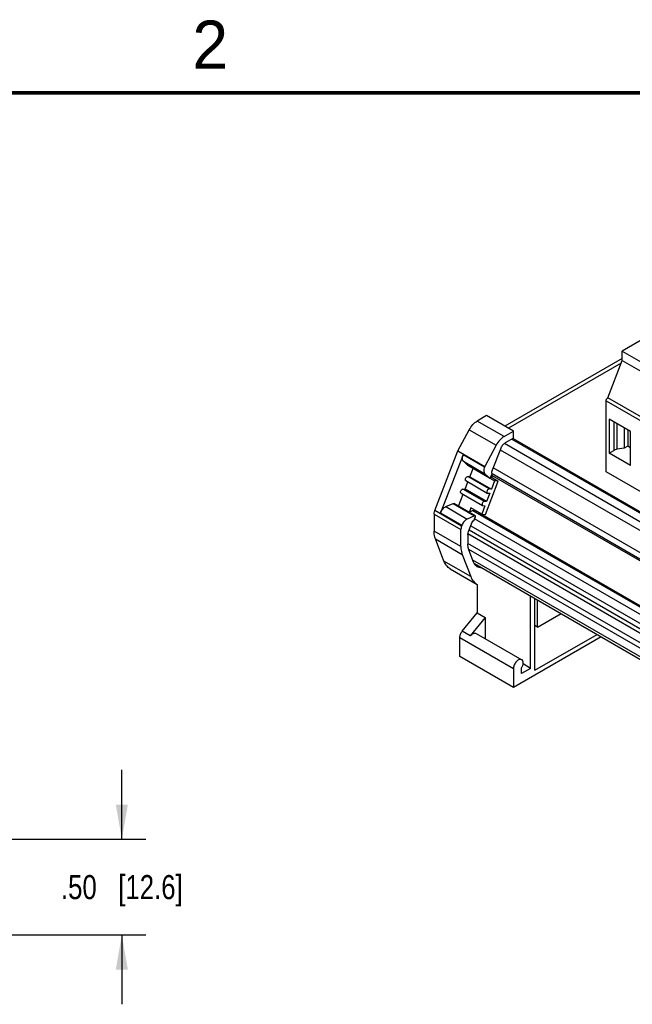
# Model space of a CAD drawing. Header units: inches. Extents: x 0 to 22, y 0 to 17.
# Tile 11 of 25: x 12.7 to 15.9, y 11.8 to 16.9. Entities that reach past the tile are written whole.
import ezdxf

# ---------------------------------------------------------------- set-up
doc = ezdxf.new("R2010")
doc.units = ezdxf.units.IN
doc.header["$LTSCALE"] = 1.21
doc.header["$MEASUREMENT"] = 0
doc.layers.get('0').update_dxf_attribs({"linetype": 'CONTINUOUS'})
doc.layers.add('DIMENSIONS', color=7, linetype='CONTINUOUS')
doc.styles.get("Standard").update_dxf_attribs({"font": 'txt', "width": 0.8})
doc.styles.add('TEXTSTYLE_2', font='txt')
doc.dimstyles.new('DIMSTYLE_1', dxfattribs={"dimtxt": 0.125, "dimasz": 0.18, "dimexe": 0.18, "dimexo": 0.0625, "dimgap": 0.09, "dimtad": 0, "dimtih": 1, "dimtoh": 1, "dimzin": 4, "dimdsep": 46, "dimtxsty": 'STANDARD', "dimblk": '_FILLED', "dimblk1": '_FILLED', "dimblk2": '_FILLED', "dimcen": 0.09, "dimadec": 0, "dimazin": 0, "dimtfac": 1, "dimtofl": 0, "dimtmove": 0, "dimatfit": 3, "dimldrblk": '_FILLED', "dimfxl": 1, "dimtolj": 1, "dimtzin": 4, "dimarcsym": 0})

# ---------------------------------------------------------------- blocks, each defined once
blk = doc.blocks.new('_FILLED')
at = {"color": 0, "linetype": 'BYBLOCK'}
blk.add_solid([(0, 0), (-1, 0.174), (-1, -0.174)], dxfattribs=at)
blk = doc.blocks.new('*D5')
at = {"layer": 'DIMENSIONS', "color": 2, "linetype": 'CONTINUOUS'}
for p, q in [((13.2594, 12.6273), (13.2594, 12.9873)), ((10.9731, 12.6273), (13.3844, 12.6273)), ((10.9731, 12.1313), (13.3844, 12.1313)), ((13.2594, 12.1313), (13.2594, 11.7713))]:
    blk.add_line(p, q, dxfattribs=at)
at = {"layer": 'DIMENSIONS', "color": 2, "linetype": 'CONTINUOUS', "xscale": 0.18, "yscale": 0.18, "zscale": 0.18}
for p, rotation in [((13.2594, 12.6273), 270), ((13.2594, 12.1313), 90)]:
    blk.add_blockref('_FILLED', p, dxfattribs=dict(at, rotation=rotation))
at = {"layer": 'DIMENSIONS', "color": 2, "linetype": 'CONTINUOUS', "insert": (13.2594, 12.4418), "char_height": 0.125, "width": 1.025, "attachment_point": 2, "line_spacing_factor": 0.9}
blk.add_mtext('.50{\\Ftxt.shx;\\W1.000000;\\H0.125000; }[12.6]', dxfattribs=at)

msp = doc.modelspace()

# ---------------------------------------------------------------- linework, layer by layer
at = {"color": 7, "linetype": 'CONTINUOUS'}
for p, q in [((16.0199, 15.2549), (15.8557, 15.1601)), ((15.8557, 15.1224), (15.2469, 14.7709)), ((15.8557, 15.1111), (15.8557, 15.1601)), ((15.8557, 15.1601), (18.5427, 13.6087)), ((15.8501, 15.0968), (15.2662, 14.7597)), ((15.7805, 14.9174), (15.8557, 15.1111)), ((15.8557, 15.1111), (18.5427, 13.5597)), ((18.4675, 13.366), (15.7805, 14.9174)), ((15.7721, 14.5333), (15.7721, 14.9029)), ((15.7721, 14.9029), (18.4591, 13.3515)), ((15.1522, 14.8255), (15.1034, 14.7973)), ((15.2914, 14.7452), (15.1522, 14.8255)), ((15.2426, 14.717), (15.1034, 14.7973)), ((15.7872, 14.8075), (15.7872, 14.6307)), ((15.8985, 14.7432), (15.7872, 14.8075)), ((15.812, 14.7931), (15.812, 14.645)), ((15.8297, 14.6509), (15.8297, 14.7829)), ((15.0033, 14.6425), (15.0619, 14.7519)), ((15.0619, 14.7519), (15.2011, 14.6715)), ((15.2426, 14.717), (15.2914, 14.7452)), ((15.2914, 14.7082), (15.2914, 14.7452)), ((15.8651, 14.7625), (15.8651, 14.6564)), ((15.8839, 14.7516), (15.8839, 14.6672)), ((15.8985, 14.5664), (15.8985, 14.7432)), ((15.2011, 14.6715), (15.1425, 14.5621)), ((18.7386, 12.6623), (15.244, 14.68)), ((15.2914, 14.7082), (15.249, 14.6837)), ((15.2835, 14.7036), (18.7726, 12.6891)), ((15.2893, 14.707), (18.7783, 12.6924)), ((15.8839, 14.6672), (15.8651, 14.6564)), ((15.8985, 14.6588), (15.8839, 14.6672)), ((14.8831, 14.3327), (15.0033, 14.6425)), ((15.0297, 14.6227), (14.9128, 14.3214)), ((15.0033, 14.6425), (15.1425, 14.5621)), ((15.1411, 14.5584), (15.0297, 14.6227)), ((15.1822, 14.5437), (15.2249, 14.6537)), ((15.2228, 14.6483), (18.7175, 12.6306)), ((15.7872, 14.6307), (15.812, 14.645)), ((15.8985, 14.5664), (15.7872, 14.6307)), ((15.8651, 14.6564), (15.8297, 14.6509)), ((15.0548, 14.5663), (15.0316, 14.5884)), ((15.0316, 14.5884), (15.143, 14.5241)), ((15.0553, 14.5659), (15.0548, 14.5663)), ((15.1666, 14.5016), (15.0548, 14.5663)), ((15.1425, 14.5621), (15.1411, 14.5584)), ((15.1656, 14.4448), (15.0543, 14.5091)), ((15.0543, 14.5091), (15.0651, 14.5082)), ((15.0651, 14.5082), (15.0816, 14.5507)), ((15.0651, 14.5082), (15.1765, 14.4439)), ((15.143, 14.5241), (15.1662, 14.502)), ((15.1741, 14.5071), (15.1804, 14.5233)), ((15.1742, 14.5073), (15.2125, 14.4852)), ((15.1779, 14.5171), (18.6586, 12.5074)), ((15.1796, 14.5049), (15.1831, 14.5141)), ((15.1801, 14.5244), (18.6594, 12.5155)), ((18.6709, 12.5421), (15.1863, 14.5541)), ((18.4591, 12.9818), (15.7721, 14.5333)), ((15.0401, 14.4436), (15.055, 14.4819)), ((15.0442, 14.4882), (15.1556, 14.4239)), ((15.1457, 14.313), (15.2125, 14.4852)), ((15.1662, 14.502), (15.1667, 14.5016)), ((15.1667, 14.5016), (15.168, 14.5013)), ((15.1682, 14.5014), (15.1932, 14.4869)), ((15.1932, 14.4869), (15.1765, 14.4439)), ((15.2125, 14.4852), (15.1932, 14.4869)), ((15.0059, 14.3556), (15.0299, 14.4174)), ((15.0191, 14.4236), (15.1305, 14.3593)), ((15.1406, 14.3803), (15.0292, 14.4446)), ((15.0292, 14.4446), (15.0401, 14.4436)), ((15.1514, 14.3793), (15.0401, 14.4436)), ((15.1681, 14.4224), (15.1514, 14.3793)), ((15.1556, 14.4239), (15.1573, 14.4233)), ((15.1573, 14.4233), (15.1681, 14.4224)), ((15.1765, 14.4439), (15.1656, 14.4448)), ((14.9403, 14.3531), (14.9786, 14.3697)), ((14.9786, 14.3697), (15.0899, 14.3054)), ((15.0927, 14.3055), (14.9814, 14.3698)), ((15.1431, 14.3578), (15.1264, 14.3147)), ((15.1305, 14.3593), (15.1322, 14.3587)), ((15.1322, 14.3587), (15.1431, 14.3578)), ((15.1514, 14.3793), (15.1406, 14.3803)), ((14.8794, 14.3144), (14.8794, 14.226)), ((14.8794, 14.3144), (15.0186, 14.2341)), ((15.0223, 14.2523), (14.8831, 14.3327)), ((14.9128, 14.3214), (15.0242, 14.2571)), ((14.9403, 14.3531), (15.0517, 14.2888)), ((15.0899, 14.3054), (15.0517, 14.2888)), ((15.0593, 14.3248), (15.0791, 14.3335)), ((15.0707, 14.3469), (15.0627, 14.3263)), ((15.1264, 14.3147), (15.0707, 14.3469)), ((15.0791, 14.3335), (18.6909, 12.2481)), ((15.0824, 14.3335), (18.6915, 12.2497)), ((15.1071, 14.3192), (15.1086, 14.3221)), ((15.1086, 14.3221), (15.1095, 14.3245)), ((18.6927, 12.2528), (15.1086, 14.3221)), ((15.1264, 14.3147), (15.1457, 14.313)), ((15.0242, 14.2571), (15.0223, 14.2523)), ((15.0585, 14.2249), (15.0736, 14.2637)), ((15.0698, 14.2538), (18.5553, 12.2413)), ((15.0871, 14.283), (15.0895, 14.289)), ((15.0889, 14.2883), (15.0897, 14.2878)), ((15.0895, 14.289), (15.0897, 14.2878)), ((15.0897, 14.2878), (15.0899, 14.2901)), ((18.5955, 12.2657), (15.0897, 14.2899)), ((15.0899, 14.2901), (15.0935, 14.2993)), ((15.0186, 14.1457), (14.8794, 14.226)), ((15.0186, 14.1457), (15.0186, 14.2341)), ((15.0548, 14.2066), (15.0548, 14.1589)), ((15.0554, 14.2133), (18.5399, 12.2014)), ((18.5436, 12.2196), (15.0608, 14.2306)), ((14.9306, 14.0704), (14.8861, 14.1859)), ((14.8861, 14.1859), (15.0253, 14.1056)), ((18.5397, 12.1505), (15.0548, 14.1627)), ((15.0253, 14.1056), (15.0698, 13.9901)), ((15.0584, 14.1334), (18.5397, 12.1234)), ((15.0843, 14.0654), (15.0598, 14.1288)), ((15.0698, 13.9901), (14.9306, 14.0704)), ((18.5459, 12.0742), (15.0806, 14.075)), ((15.0891, 14.0574), (18.552, 12.0579)), ((14.963, 14.0305), (15.1022, 13.9501)), ((15.1021, 13.9501), (15.1021, 13.8023)), ((15.3805, 13.514), (15.3805, 13.8891)), ((15.4028, 13.5044), (15.4028, 13.8762)), ((15.4167, 13.7278), (15.4167, 13.8682)), ((15.0256, 13.707), (15.1021, 13.8023)), ((15.1021, 13.8023), (15.1439, 13.7782)), ((15.4167, 13.7278), (15.5383, 13.798)), ((15.1439, 13.7782), (15.0673, 13.6829)), ((15.1439, 13.7782), (15.1439, 13.669)), ((15.0673, 13.6829), (15.0256, 13.707)), ((15.0976, 13.6958), (15.3342, 13.5592)), ((15.4167, 13.7278), (15.4028, 13.7358)), ((15.4028, 13.5044), (15.7248, 13.6903)), ((15.013, 13.5751), (15.013, 13.6747)), ((15.013, 13.6747), (15.2914, 13.514)), ((15.7471, 13.6774), (15.2914, 13.4144)), ((15.2914, 13.4144), (15.013, 13.5751)), ((15.3805, 13.514), (15.3408, 13.5369)), ((15.2914, 13.514), (15.2914, 13.4144)), ((15.3332, 13.4867), (15.3332, 13.5165)), ((15.3805, 13.514), (15.3332, 13.4867))]:
    msp.add_line(p, q, dxfattribs=at)
at = {"color": 7, "linetype": 'CONTINUOUS', "const_width": 0.02}
msp.add_lwpolyline([(21.5, 16.5), (0.5, 16.5)], dxfattribs=at)
at = {"color": 7, "linetype": 'CONTINUOUS'}
for points, knots in [([(15.7721, 14.9029), (15.7721, 14.9043), (15.7727, 14.9072), (15.7744, 14.9113), (15.7771, 14.9148), (15.7793, 14.9167), (15.7805, 14.9174)], [0, 0, 0, 0, 0.237248, 0.499994, 0.762743, 1, 1, 1, 1]), ([(15.0619, 14.7519), (15.067, 14.7615), (15.0789, 14.7787), (15.0949, 14.7924), (15.1034, 14.7973)], [0, 0, 0, 0, 0.525446, 1, 1, 1, 1]), ([(15.2426, 14.717), (15.2341, 14.7121), (15.2181, 14.6983), (15.2062, 14.6811), (15.2011, 14.6715)], [0, 0, 0, 0, 0.474554, 1, 1, 1, 1]), ([(15.2249, 14.6537), (15.2274, 14.6601), (15.234, 14.6715), (15.2437, 14.6806), (15.249, 14.6837)], [0, 0, 0, 0, 0.52277, 1, 1, 1, 1]), ([(15.026, 14.6045), (15.026, 14.606), (15.0264, 14.6122), (15.028, 14.6182), (15.0297, 14.6227)], [0, 0, 0, 0, 0.232506, 1, 1, 1, 1]), ([(15.8297, 14.6509), (15.828, 14.6507), (15.8219, 14.6495), (15.816, 14.6473), (15.812, 14.645)], [0, 0, 0, 0, 0.266281, 1, 1, 1, 1]), ([(15.0316, 14.5884), (15.0297, 14.5902), (15.0267, 14.5955), (15.026, 14.6014), (15.026, 14.6045)], [0, 0, 0, 0, 0.455272, 1, 1, 1, 1]), ([(15.1411, 14.5584), (15.1405, 14.5568), (15.1385, 14.551), (15.1374, 14.5448), (15.1374, 14.5402)], [0, 0, 0, 0, 0.266274, 1, 1, 1, 1]), ([(15.0418, 14.4936), (15.0418, 14.4954), (15.0427, 14.4993), (15.0456, 14.5043), (15.0495, 14.5081), (15.0529, 14.5093), (15.0543, 14.5091)], [0, 0, 0, 0, 0.258461, 0.541433, 0.799789, 1, 1, 1, 1]), ([(15.1374, 14.5402), (15.1374, 14.5371), (15.1381, 14.5312), (15.1411, 14.5259), (15.143, 14.5241)], [0, 0, 0, 0, 0.544728, 1, 1, 1, 1]), ([(15.1794, 14.53), (15.1794, 14.5311), (15.1797, 14.5357), (15.1809, 14.5403), (15.1822, 14.5437)], [0, 0, 0, 0, 0.23249, 1, 1, 1, 1]), ([(15.1804, 14.5233), (15.1802, 14.5238), (15.1796, 14.526), (15.1794, 14.5283), (15.1794, 14.53)], [0, 0, 0, 0, 0.234518, 1, 1, 1, 1]), ([(15.0442, 14.4882), (15.0434, 14.4886), (15.042, 14.4903), (15.0418, 14.4924), (15.0418, 14.4936)], [0, 0, 0, 0, 0.449314, 1, 1, 1, 1]), ([(15.168, 14.5013), (15.1693, 14.5014), (15.1719, 14.5031), (15.1735, 14.5056), (15.1741, 14.5071)], [0, 0, 0, 0, 0.442923, 1, 1, 1, 1]), ([(15.0167, 14.429), (15.0167, 14.4308), (15.0176, 14.4347), (15.0206, 14.4398), (15.0245, 14.4435), (15.0278, 14.4447), (15.0292, 14.4446)], [0, 0, 0, 0, 0.258461, 0.541433, 0.799789, 1, 1, 1, 1]), ([(15.0191, 14.4236), (15.0183, 14.424), (15.017, 14.4258), (15.0167, 14.4279), (15.0167, 14.429)], [0, 0, 0, 0, 0.449314, 1, 1, 1, 1]), ([(15.1656, 14.4448), (15.1642, 14.445), (15.1609, 14.4438), (15.157, 14.4401), (15.154, 14.435), (15.1531, 14.4311), (15.1531, 14.4293)], [0, 0, 0, 0, 0.200212, 0.458568, 0.74154, 1, 1, 1, 1]), ([(15.1531, 14.4293), (15.1531, 14.4281), (15.1534, 14.426), (15.1548, 14.4243), (15.1556, 14.4239)], [0, 0, 0, 0, 0.550686, 1, 1, 1, 1]), ([(14.9786, 14.3697), (14.9788, 14.3698), (14.9797, 14.3702), (14.9808, 14.3701), (14.9814, 14.3698)], [0, 0, 0, 0, 0.285187, 1, 1, 1, 1]), ([(15.1406, 14.3803), (15.1392, 14.3804), (15.1358, 14.3792), (15.1319, 14.3755), (15.129, 14.3704), (15.1281, 14.3665), (15.1281, 14.3647)], [0, 0, 0, 0, 0.200212, 0.458568, 0.74154, 1, 1, 1, 1]), ([(15.1281, 14.3647), (15.1281, 14.3636), (15.1283, 14.3615), (15.1297, 14.3597), (15.1305, 14.3593)], [0, 0, 0, 0, 0.550686, 1, 1, 1, 1]), ([(14.8794, 14.3144), (14.8794, 14.3159), (14.8798, 14.3221), (14.8814, 14.3282), (14.8831, 14.3327)], [0, 0, 0, 0, 0.23249, 1, 1, 1, 1]), ([(14.9128, 14.3214), (14.9156, 14.3284), (14.9214, 14.3382), (14.9317, 14.3482), (14.9374, 14.3518), (14.9403, 14.3531)], [0, 0, 0, 0, 0.529783, 0.778699, 1, 1, 1, 1]), ([(15.0791, 14.3335), (15.0794, 14.3336), (15.0805, 14.334), (15.0817, 14.3339), (15.0824, 14.3335)], [0, 0, 0, 0, 0.285075, 1, 1, 1, 1]), ([(15.0927, 14.3055), (15.0925, 14.3056), (15.0916, 14.3059), (15.0906, 14.3057), (15.0899, 14.3054)], [0, 0, 0, 0, 0.227385, 1, 1, 1, 1]), ([(15.0941, 14.3024), (15.0941, 14.3031), (15.0939, 14.3042), (15.0932, 14.3052), (15.0927, 14.3055)], [0, 0, 0, 0, 0.550417, 1, 1, 1, 1]), ([(15.0223, 14.2523), (15.0217, 14.2507), (15.0197, 14.2449), (15.0186, 14.2386), (15.0186, 14.2341)], [0, 0, 0, 0, 0.266285, 1, 1, 1, 1]), ([(15.0517, 14.2888), (15.0488, 14.2875), (15.043, 14.2839), (15.0328, 14.2739), (15.0269, 14.2641), (15.0242, 14.2571)], [0, 0, 0, 0, 0.221287, 0.470206, 1, 1, 1, 1]), ([(15.0736, 14.2637), (15.0751, 14.2675), (15.0788, 14.2745), (15.0842, 14.2805), (15.0871, 14.283)], [0, 0, 0, 0, 0.510462, 1, 1, 1, 1]), ([(15.0935, 14.2993), (15.0936, 14.2996), (15.0939, 14.3006), (15.0941, 14.3016), (15.0941, 14.3024)], [0, 0, 0, 0, 0.266285, 1, 1, 1, 1]), ([(14.8861, 14.1859), (14.885, 14.1889), (14.8808, 14.2019), (14.8794, 14.2156), (14.8794, 14.226)], [0, 0, 0, 0, 0.232216, 1, 1, 1, 1]), ([(15.0548, 14.2066), (15.0548, 14.2081), (15.0552, 14.2143), (15.0568, 14.2204), (15.0585, 14.2249)], [0, 0, 0, 0, 0.23249, 1, 1, 1, 1]), ([(15.0598, 14.1288), (15.059, 14.131), (15.0559, 14.1407), (15.0548, 14.151), (15.0548, 14.1589)], [0, 0, 0, 0, 0.232216, 1, 1, 1, 1]), ([(15.0186, 14.1457), (15.0186, 14.142), (15.0191, 14.1284), (15.0217, 14.1148), (15.0253, 14.1056)], [0, 0, 0, 0, 0.268994, 1, 1, 1, 1]), ([(14.963, 14.0305), (14.9558, 14.0346), (14.9423, 14.0464), (14.9339, 14.062), (14.9306, 14.0704)], [0, 0, 0, 0, 0.47943, 1, 1, 1, 1]), ([(15.1037, 14.0414), (15.0994, 14.0439), (15.0913, 14.051), (15.0862, 14.0603), (15.0843, 14.0654)], [0, 0, 0, 0, 0.479526, 1, 1, 1, 1]), ([(15.1257, 14.0359), (15.1218, 14.0359), (15.1141, 14.0367), (15.1069, 14.0395), (15.1037, 14.0414)], [0, 0, 0, 0, 0.512226, 1, 1, 1, 1]), ([(15.0698, 13.9901), (15.0731, 13.9816), (15.0815, 13.966), (15.095, 13.9543), (15.1022, 13.9501)], [0, 0, 0, 0, 0.52057, 1, 1, 1, 1]), ([(15.013, 13.6747), (15.013, 13.6803), (15.0158, 13.692), (15.0217, 13.7023), (15.0256, 13.707)], [0, 0, 0, 0, 0.477221, 1, 1, 1, 1]), ([(15.0673, 13.6829), (15.0696, 13.6857), (15.0744, 13.6907), (15.0824, 13.6959), (15.0905, 13.698), (15.0956, 13.6969), (15.0976, 13.6958)], [0, 0, 0, 0, 0.307955, 0.579291, 0.806239, 1, 1, 1, 1]), ([(15.3342, 13.5592), (15.3324, 13.5602), (15.328, 13.5613), (15.3208, 13.5599), (15.3135, 13.5559), (15.3065, 13.5497), (15.3003, 13.5418), (15.2954, 13.5327), (15.2923, 13.5234), (15.2914, 13.517), (15.2914, 13.514)], [0, 0, 0, 0, 0.086927, 0.186397, 0.30379, 0.437601, 0.582097, 0.729401, 0.87118, 1, 1, 1, 1]), ([(15.3332, 13.5165), (15.3358, 13.5207), (15.3398, 13.5292), (15.3415, 13.5385), (15.3415, 13.5429)], [0, 0, 0, 0, 0.525457, 1, 1, 1, 1]), ([(15.3415, 13.5429), (15.3415, 13.5447), (15.3413, 13.5481), (15.3399, 13.5528), (15.3376, 13.5566), (15.3354, 13.5585), (15.3342, 13.5592)], [0, 0, 0, 0, 0.289552, 0.549141, 0.782277, 1, 1, 1, 1])]:
    msp.add_open_spline(points, degree=3, knots=knots, dxfattribs=at)

# ---------------------------------------------------------------- texts
at = {"color": 2, "linetype": 'CONTINUOUS', "insert": (13.625, 16.875), "char_height": 0.25, "width": 0.25, "attachment_point": 1, "line_spacing_factor": 0.9, "style": 'TEXTSTYLE_2'}
msp.add_mtext('2', dxfattribs=at)

# ---------------------------------------------------------------- dimensions: what is measured, and where the dimension line sits
at = {"layer": 'DIMENSIONS', "color": 2, "linetype": 'CONTINUOUS'}
dim = msp.add_linear_dim(base=(13.2594, 12.1313), p1=(10.9731, 12.6273), p2=(10.9731, 12.1313), angle=270, dimstyle='DIMSTYLE_1', dxfattribs=at)
dim.commit()
dim.dimension.update_dxf_attribs({"geometry": '*D5', "text_midpoint": (13.1594, 12.3793), "dimtype": 160})

doc.saveas('drawing.dxf')
